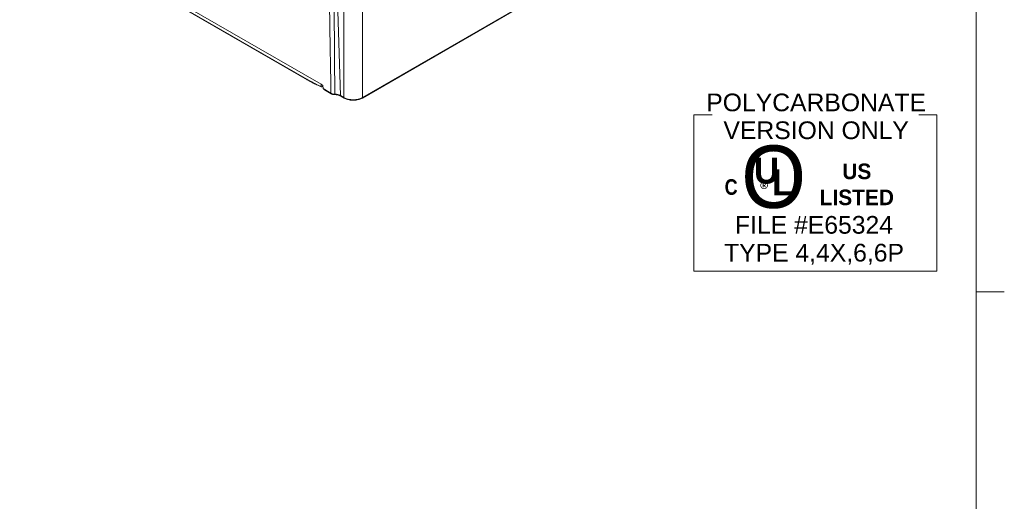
# Model space of a CAD drawing. Header units: millimetres. Extents: x 16 to 915, y 16 to 703.
# Tile 16 of 23: x 600 to 915, y 293 to 447. Entities that reach past the tile are written whole.
import ezdxf

# ---------------------------------------------------------------- set-up
doc = ezdxf.new("R2010")
doc.units = ezdxf.units.MM
doc.header["$LTSCALE"] = 3.333333
for name, color, linetype, lineweight in [('Sketch Geometry (ANSI)', 7, 'Continuous', 9), ('Symbol (ANSI)', 7, 'Continuous', 9), ('Visible (ANSI)', 7, 'Continuous', 9), ('Visible Narrow (ANSI)', 7, 'Continuous', 9)]:
    doc.layers.add(name, color=color, linetype=linetype, lineweight=lineweight)
doc.styles.add('Note Text (ANSI)', font='arial.ttf')

# ---------------------------------------------------------------- blocks, each defined once
blk = doc.blocks.new('UL 1554 4_4X_6_6P')
at = {"layer": 'Sketch Geometry (ANSI)'}
for p, q in [((-11.678, 7.522), (-11.678, -7.522)), ((-11.678, 7.522), (-9.925, 7.522)), ((11.678, 7.522), (9.925, 7.522)), ((11.678, -7.522), (11.678, 7.522)), ((-11.678, -7.522), (11.678, -7.522))]:
    blk.add_line(p, q, dxfattribs=at)
at = {"layer": 'Symbol (ANSI)', "insert": (0.071, 7.362), "char_height": 1.7, "width": 21.12172, "attachment_point": 5, "line_spacing_factor": 0.944221, "style": 'Note Text (ANSI)'}
blk.add_mtext('\\fArial|b0|i0;POLYCARBONATE VERSION ONLY', dxfattribs=at)
at = {"layer": 'Symbol (ANSI)', "attachment_point": 5, "style": 'Note Text (ANSI)'}
for s, insert, char_height, width in [('\\fCentury Gothic|b0|i0;\\H6.0000;O', (-4.012, 1.527), 6, 7.62513), ('\\fCentury Gothic|b1|i0;\\H1.5000;US LISTED', (3.982, 0.824), 1.5, 9.02226)]:
    blk.add_mtext(s, dxfattribs=dict(at, insert=insert, char_height=char_height, width=width))
for s, insert, char_height in [('\\fCentury Gothic|b1|i0;\\H2.5000;U', (-4.694, 2.14), 2.5), ('\\fCentury Gothic|b1|i0;\\H2.5000;L', (-3.136, 1.021), 2.5), ('\\fCalibri|b0|i0;\\H1.5000;®', (-4.763, 0.231), 1.5)]:
    blk.add_mtext(s, dxfattribs=dict(at, insert=insert, char_height=char_height))
for s, insert, char_height, line_spacing_factor in [('\\fSwis721 Cn BT|b1|i0;\\H1.5000;C\\fSwis721 Cn BT|b1|i0;\\H2.0000;\\P', (-8.1, 0.571), 1.5, 4), ('\\fArial|b0|i0;FILE #E65324\\P\\fArial|b0|i0;TYPE 4,4X,6,6P', (-0.133, -4.552), 1.7, 0.944221)]:
    blk.add_mtext(s, dxfattribs=dict(at, insert=insert, char_height=char_height, line_spacing_factor=line_spacing_factor))
blk = doc.blocks.new('Borders Default Border')
at = {"layer": 'Sketch Geometry (ANSI)'}
blk.add_line((271.78, 107.95), (274.496, 107.95), dxfattribs=at)
at = {"layer": 'Sketch Geometry (ANSI)', "flags": 128}
blk.add_lwpolyline([(7.62, 7.62), (7.62, 208.28), (271.78, 208.28), (271.78, 7.62), (7.62, 7.62)], dxfattribs=at)

msp = doc.modelspace()

# ---------------------------------------------------------------- linework, layer by layer
at = {"layer": 'Visible (ANSI)'}
for p, q in [((709.3567, 421.8947), (794.0666, 470.802)), ((627.1859, 464.9558), (691.6286, 427.7498)), ((694.8355, 426.0746), (696.1988, 425.438)), ((696.1106, 426.2788), (696.1106, 426.2762)), ((696.1106, 426.2788), (696.6998, 425.9386)), ((696.1106, 426.2762), (696.1106, 425.6169)), ((696.6998, 425.9386), (696.7701, 424.9016)), ((696.3927, 425.4656), (696.7191, 425.6541)), ((697.178, 424.5368), (699.3969, 423.2558)), ((703.5222, 421.8947), (702.4151, 422.5338))]:
    msp.add_line(p, q, dxfattribs=at)
for centre, major_axis, ratio, start_param, end_param in [((696.4055, 425.8014), (-0.2197, -0.3563), 0.55214211, 5.5528272, 7.08020511), ((697.0641, 425.0837), (0.194, 0.369), 0.60195773, 2.3672953, 2.4100453), ((697.0255, 425.106), (0.5314, -0.6199), 0.41075435, 4.71330364, 5.42104522)]:
    msp.add_ellipse(centre, major_axis=major_axis, ratio=ratio, start_param=start_param, end_param=end_param, dxfattribs=at)
for points, knots in [([(694.8355, 426.0746), (694.6227, 426.174), (694.4096, 426.2758), (693.983, 426.4845), (693.7695, 426.5914), (693.3421, 426.8099), (693.1282, 426.9216), (692.7001, 427.15), (692.486, 427.2666), (692.0574, 427.5046), (691.843, 427.626), (691.6286, 427.7498)], [-0.0992382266, -0.0992382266, -0.0992382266, -0.0992382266, -0.0793905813, -0.0793905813, -0.059542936, -0.059542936, -0.0396952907, -0.0396952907, -0.0198476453, -0.0198476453, 0, 0, 0, 0]), ([(699.3969, 423.2558), (699.4626, 423.2178), (699.5315, 423.184), (699.6746, 423.124), (699.7487, 423.0978), (699.901, 423.053), (699.9792, 423.0344), (700.1383, 423.0045), (700.2193, 422.9933), (700.3826, 422.9784), (700.4649, 422.9746), (700.5473, 422.9746)], [0, 0, 0, 0, 0.025111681, 0.025111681, 0.050223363, 0.050223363, 0.075335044, 0.075335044, 0.100446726, 0.100446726, 0.125558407, 0.125558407, 0.125558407, 0.125558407]), ([(702.4151, 422.5338), (702.3228, 422.5871), (702.2212, 422.6374), (702.0026, 422.729), (701.8856, 422.7705), (701.6397, 422.8429), (701.5108, 422.8738), (701.2448, 422.9237), (701.1077, 422.9427), (700.8295, 422.9682), (700.6884, 422.9746), (700.5473, 422.9746)], [4.71238898, 4.71238898, 4.71238898, 4.71238898, 4.869440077, 4.869440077, 5.026491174, 5.026491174, 5.18354227, 5.18354227, 5.340593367, 5.340593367, 5.497644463, 5.497644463, 5.497644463, 5.497644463]), ([(703.5222, 421.8947), (703.6804, 421.8033), (703.8492, 421.7202), (704.204, 421.5714), (704.39, 421.5056), (704.7755, 421.3922), (704.9749, 421.3445), (705.3829, 421.2679), (705.5914, 421.239), (706.0131, 421.2005), (706.2263, 421.1908), (706.6526, 421.1908), (706.8658, 421.2005), (707.2874, 421.239), (707.496, 421.2679), (707.9039, 421.3445), (708.1034, 421.3922), (708.4888, 421.5056), (708.6749, 421.5714), (709.0297, 421.7202), (709.1984, 421.8033), (709.3567, 421.8947)], [-0.78478918, -0.78478918, -0.78478918, -0.78478918, -0.62783134, -0.62783134, -0.47087351, -0.47087351, -0.31391567, -0.31391567, -0.15695784, -0.15695784, 0, 0, 0.15695784, 0.15695784, 0.31391567, 0.31391567, 0.47087351, 0.47087351, 0.62783134, 0.62783134, 0.78478918, 0.78478918, 0.78478918, 0.78478918])]:
    msp.add_open_spline(points, degree=3, knots=knots, dxfattribs=at)
at = {"layer": 'Visible Narrow (ANSI)'}
for p, q in [((794.1527, 470.9809), (709.4428, 422.0736)), ((622.4538, 468.802), (696.1106, 426.2762)), ((691.5426, 427.9259), (627.0999, 465.1319)), ((701.3924, 453.1427), (702.329, 422.7128)), ((703.4361, 451.9628), (703.4361, 422.0736)), ((709.4428, 422.0736), (709.4428, 451.9628)), ((696.1106, 425.6169), (694.7174, 426.2674)), ((699.3108, 423.4347), (696.7701, 424.9016)), ((703.4361, 422.0736), (702.329, 422.7128))]:
    msp.add_line(p, q, dxfattribs=at)
for centre, major_axis, ratio, start_param, end_param in [((691.8369, 428.1107), (-0.2083, -0.3608), 0.57735027, 5.54142038, 6.28318531), ((690.1404, 464.1989), (-24.1292, 38.5012), 0.55163856, 2.33620121, 2.43543944), ((695.0118, 426.4522), (-0.1763, -0.3775), 0.63420241, 5.48877381, 6.28318531), ((699.6053, 423.6166), (-0.2083, -0.3608), 0.57735027, 5.53269373, 6.28318531), ((700.5473, 423.3913), (0, -0.4167), 0.0001165, 5.36277737, 6.28318837), ((700.5469, 421.6839), (-2.5203, 0), 0.57735027, 3.92699082, 4.7122463), ((702.6235, 422.8947), (-0.2083, -0.3608), 0.57735027, 5.53269373, 6.28318531), ((703.7305, 422.2555), (-0.2083, -0.3608), 0.57735027, 5.53269373, 6.28318531), ((706.4394, 423.8233), (-4.25, 0), 0.58186444, 0.78600715, 2.3555855), ((709.1484, 422.2555), (0.2083, -0.3608), 0.57735027, 0, 0.75049158)]:
    msp.add_ellipse(centre, major_axis=major_axis, ratio=ratio, start_param=start_param, end_param=end_param, dxfattribs=at)
for points, knots in [([(698.8057, 453.6155), (698.8324, 451.8284), (698.8598, 450.0408), (698.9263, 445.8029), (698.966, 443.3523), (699.0066, 440.9011), (699.0535, 438.0731), (699.1016, 435.2444), (699.2031, 429.4223), (699.2564, 426.4288), (699.3108, 423.4347)], [-4.803904, -4.803904, -4.803904, -4.803904, -3.99383154, -3.99383154, -2.88386319, -2.88386319, -2.88386319, -1.60329034, -1.60329034, -0.24879337, -0.24879337, -0.24879337, -0.24879337]), ([(700.5472, 423.139), (700.5211, 425.5759), (700.4967, 428.0126), (700.4512, 432.9929), (700.4302, 435.5366), (700.412, 438.08), (700.3938, 440.6234), (700.3784, 443.1666), (700.3545, 448.2515), (700.3461, 450.7931), (700.342, 453.3347)], [0.24879337, 0.24879337, 0.24879337, 0.24879337, 1.3512344, 1.3512344, 2.50231415, 2.50231415, 2.50231415, 3.6533939, 3.6533939, 4.803904, 4.803904, 4.803904, 4.803904]), ([(700.5472, 423.139), (700.3847, 423.1386), (700.2221, 423.1514), (699.8912, 423.2059), (699.7244, 423.2507), (699.4792, 423.346), (699.3911, 423.3881), (699.3108, 423.4347)], [-0.125558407, -0.125558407, -0.125558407, -0.125558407, -0.080964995, -0.080964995, -0.031140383, -0.031140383, 0, 0, 0, 0])]:
    msp.add_open_spline(points, degree=3, knots=knots, dxfattribs=at)

# ---------------------------------------------------------------- block references
at = {"xscale": 3.333333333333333, "yscale": 3.333333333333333, "zscale": 3.333333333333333}
for name, p in [('Borders Default Border', (0, 0)), ('UL 1554 4_4X_6_6P', (854.4732, 391.4436))]:
    msp.add_blockref(name, p, dxfattribs=at)

doc.saveas('drawing.dxf')
